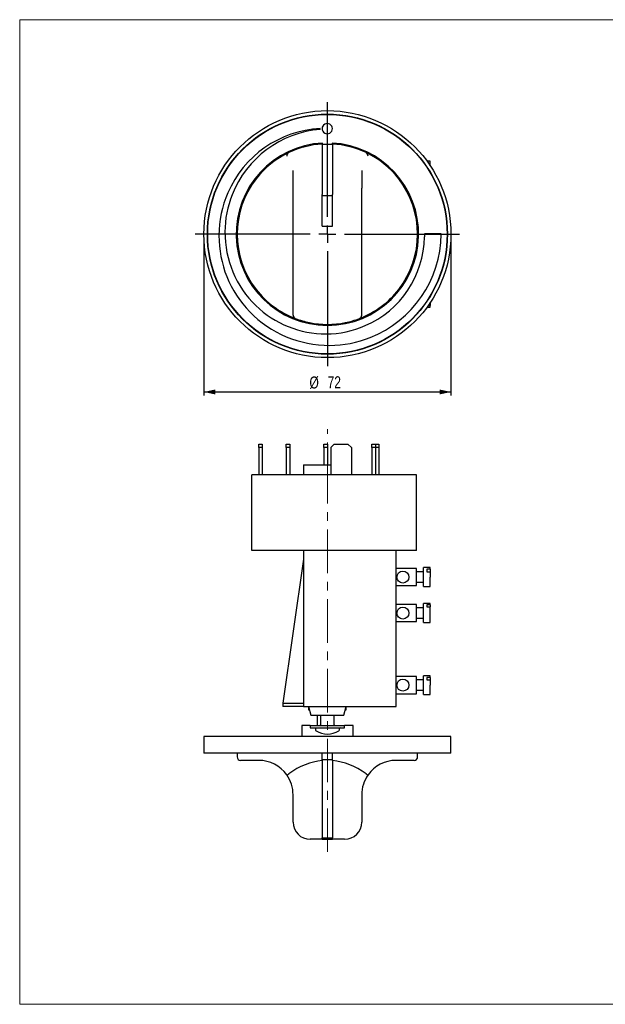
# Model space of a CAD drawing. Header units: millimetres. Extents: x 5 to 415, y 5 to 292.
# Tile 1 of 2: x 5 to 176, y 5 to 292. Entities that reach past the tile are written whole.
import ezdxf

# ---------------------------------------------------------------- set-up
doc = ezdxf.new("R2010")
doc.units = ezdxf.units.MM
doc.linetypes.add('CENTERX2', pattern=[20.32, 12.7, -2.54, 2.54, -2.54])
doc.layers.add('SLD-0', color=179, linetype='Continuous')
doc.styles.add('SLDTEXTSTYLE2', font='TXT', dxfattribs={"width": 0.75})
doc.dimstyles.new('SLDDIMSTYLE0', dxfattribs={"dimtxt": 3.5, "dimasz": 3.302, "dimexe": 0, "dimexo": 0.0625, "dimgap": 0.875, "dimtad": 1, "dimdec": 1, "dimrnd": 1e-09, "dimzin": 12, "dimdsep": 46, "dimtxsty": 'SLDTEXTSTYLE2', "dimsah": 1, "dimcen": 0.09, "dimadec": 0, "dimazin": 3, "dimtfac": 1, "dimtdec": 1, "dimtofl": 0, "dimtmove": 0, "dimatfit": 3, "dimfxl": 1, "dimfrac": 2, "dimtolj": 1, "dimtzin": 12, "dimarcsym": 0})

# ---------------------------------------------------------------- blocks, each defined once
blk = doc.blocks.new('_D')
at = {"layer": 'SLD-0'}
for p, q in [((58.5, 228.49), (58.5, 182.49)), ((130.5, 228.49), (130.5, 182.49)), ((58.5, 183.49), (130.5, 183.49))]:
    blk.add_line(p, q, dxfattribs=at)
for points in [[(58.5, 183.49), (61.8, 182.77), (61.8, 184.21)], [(130.5, 183.49), (127.2, 184.21), (127.2, 182.77)]]:
    blk.add_solid(points, dxfattribs=at)
at = {"layer": 'SLD-0', "char_height": 3.5, "attachment_point": 1, "style": 'SLDTEXTSTYLE2'}
for s, insert in [('%%c', (89.27, 188)), ('72', (94.55, 188.06))]:
    blk.add_mtext(s, dxfattribs=dict(at, insert=insert))
blk = doc.blocks.new('SW_CENTERMARKSYMBOL_0')
at = {"layer": 'SLD-0', "color": 0}
for p, q in [((0, 5), (0, 38.5)), ((-5, 0), (-38.5, 0)), ((0, 0), (-2.5, 0)), ((0, 0), (0, 2.5)), ((0, 0), (0, -2.5)), ((0, 0), (2.5, 0)), ((5, 0), (38.5, 0)), ((0, -5), (0, -38.5))]:
    blk.add_line(p, q, dxfattribs=at)

msp = doc.modelspace()

# ---------------------------------------------------------------- linework, layer by layer
at = {"color": 7, "linetype": 'Continuous', "lineweight": 18}
for p, q in [((414.8, 292), (4.8, 292)), ((4.8, 292), (4.8, 5)), ((4.8, 5), (414.8, 5))]:
    msp.add_line(p, q, dxfattribs=at)
at = {"color": 7, "linetype": 'Continuous', "lineweight": 25}
for p, q in [((93, 255.75), (93, 241.09)), ((96, 255.61), (93, 255.61)), ((93.1, 255.61), (93.1, 256.05)), ((95.9, 256.05), (95.9, 255.61)), ((96, 255.75), (96, 241.09)), ((83.22, 253.25), (83.25, 253.26)), ((105.75, 253.26), (105.78, 253.25)), ((124.5, 250.74), (123.56, 250.74)), ((124.5, 249.39), (124.5, 250.74)), ((84.5, 242.86), (84.5, 248.07)), ((104.5, 248.07), (104.5, 242.86)), ((84.5, 205.84), (84.5, 242.86)), ((93, 240.25), (93, 241.09)), ((96, 240.25), (96, 241.09)), ((104.5, 205.84), (104.5, 242.86)), ((96, 240.64), (93, 240.64)), ((93, 231.84), (93, 240.25)), ((96, 231.84), (96, 240.25)), ((93, 231.84), (96, 231.84)), ((122.76, 229.58), (122.77, 229.49)), ((127.7, 229.58), (122.76, 229.58)), ((127.7, 229.49), (127.7, 229.58)), ((124.5, 209.42), (124.5, 209.59)), ((123.56, 208.24), (124.5, 208.24)), ((123.9, 208.72), (124.5, 208.72)), ((124.5, 209.42), (124.39, 209.42)), ((124.5, 209.42), (124.5, 208.72)), ((124.5, 208.24), (124.5, 208.72)), ((74.5, 168.29), (75.5, 168.29)), ((74.5, 167.29), (74.5, 168.29)), ((75.5, 167.29), (74.5, 167.29)), ((74.5, 167.29), (74.5, 159.29)), ((75.5, 168.29), (75.5, 167.29)), ((75.5, 167.29), (75.5, 159.29)), ((82.5, 168.29), (83.5, 168.29)), ((82.5, 167.29), (82.5, 168.29)), ((83.5, 167.29), (82.5, 167.29)), ((82.5, 167.29), (82.5, 159.29)), ((83.5, 168.29), (83.5, 167.29)), ((83.5, 167.29), (83.5, 159.29)), ((93.5, 168.29), (94.5, 168.29)), ((93.5, 167.29), (93.5, 168.29)), ((94.5, 167.29), (93.5, 167.29)), ((93.5, 167.29), (93.5, 162.29)), ((94.5, 168.29), (94.5, 167.29)), ((94.5, 167.29), (94.5, 162.29)), ((96.5, 168.29), (95.5, 167.29)), ((95.5, 167.29), (95.5, 159.29)), ((96.5, 168.29), (100.5, 168.29)), ((101.5, 167.29), (100.5, 168.29)), ((101.5, 167.29), (101.5, 159.29)), ((107.5, 168.29), (108.5, 168.29)), ((107.5, 167.29), (107.5, 168.29)), ((108.5, 167.29), (107.5, 167.29)), ((107.5, 167.29), (107.5, 159.29)), ((108.5, 168.29), (108.5, 167.29)), ((108.5, 168.29), (109.5, 168.29)), ((108.5, 167.29), (108.5, 159.29)), ((109.5, 167.29), (108.5, 167.29)), ((109.5, 168.29), (109.5, 167.29)), ((109.5, 167.29), (109.5, 159.29)), ((87.5, 162.29), (87.5, 159.29)), ((87.5, 162.29), (95.5, 162.29)), ((120.5, 159.29), (72.5, 159.29)), ((72.5, 137.29), (72.5, 159.29)), ((120.5, 137.29), (120.5, 159.29)), ((87.5, 137.29), (72.5, 137.29)), ((87.5, 137.29), (87.5, 91.79)), ((114.5, 137.29), (87.5, 137.29)), ((114.5, 91.79), (114.5, 137.29)), ((120.5, 137.29), (114.5, 137.29)), ((87.5, 134.79), (81.5, 92.79)), ((120.5, 132.04), (114.5, 132.04)), ((120.5, 127.04), (120.5, 132.04)), ((124.5, 132.29), (122.5, 132.29)), ((122.5, 129.54), (122.5, 132.29)), ((124.5, 131.8), (124.5, 132.29)), ((122.5, 131.04), (120.5, 131.04)), ((122.5, 126.79), (122.5, 129.54)), ((124.5, 131.8), (123.5, 131.8)), ((123.5, 131.8), (123.5, 131.09)), ((123.5, 131.09), (124.5, 131.09)), ((124.5, 131.8), (124.5, 131.09)), ((124.5, 131.09), (124.5, 129.54)), ((124.5, 126.79), (124.5, 129.54)), ((114.5, 127.04), (120.5, 127.04)), ((120.5, 128.04), (122.5, 128.04)), ((122.5, 126.79), (124.5, 126.79)), ((120.5, 121.54), (114.5, 121.54)), ((120.5, 116.54), (120.5, 121.54)), ((124.5, 121.79), (122.5, 121.79)), ((122.5, 119.04), (122.5, 121.79)), ((124.5, 121.48), (123.5, 121.48)), ((123.5, 121.48), (123.5, 120.86)), ((123.5, 120.86), (124.5, 120.86)), ((124.5, 121.48), (124.5, 121.79)), ((124.5, 121.48), (124.5, 120.86)), ((124.5, 119.04), (124.5, 120.86)), ((122.5, 120.54), (120.5, 120.54)), ((122.5, 116.29), (122.5, 119.04)), ((124.5, 116.29), (124.5, 119.04)), ((114.5, 116.54), (120.5, 116.54)), ((120.5, 117.54), (122.5, 117.54)), ((122.5, 116.29), (124.5, 116.29)), ((120.5, 100.54), (114.5, 100.54)), ((120.5, 95.54), (120.5, 100.54)), ((124.5, 100.79), (122.5, 100.79)), ((122.5, 98.04), (122.5, 100.79)), ((124.5, 100.3), (124.5, 100.79)), ((122.5, 99.54), (120.5, 99.54)), ((122.5, 95.29), (122.5, 98.04)), ((124.5, 100.3), (123.5, 100.3)), ((123.5, 100.3), (123.5, 99.59)), ((123.5, 99.59), (124.5, 99.59)), ((124.5, 100.3), (124.5, 99.59)), ((124.5, 99.59), (124.5, 98.04)), ((124.5, 95.29), (124.5, 98.04)), ((114.5, 95.54), (120.5, 95.54)), ((120.5, 96.54), (122.5, 96.54)), ((122.5, 95.29), (124.5, 95.29)), ((81.5, 92.79), (87.5, 92.79)), ((81.5, 92.79), (81.5, 91.79)), ((87.5, 91.79), (81.5, 91.79)), ((87.5, 91.79), (114.5, 91.79)), ((89, 91.79), (89.67, 89.29)), ((89, 91.79), (89, 90.79)), ((89, 90.79), (89.27, 90.79)), ((89.67, 89.29), (94.5, 89.29)), ((91.5, 89.29), (91.5, 86.29)), ((92.5, 89.29), (92.5, 86.49)), ((94.5, 89.29), (99.33, 89.29)), ((96.5, 86.49), (96.5, 89.29)), ((99.33, 89.29), (100, 91.79)), ((99.73, 90.79), (100, 90.79)), ((100, 90.79), (100, 91.79)), ((87, 86.29), (87, 83.09)), ((89.5, 86.29), (87, 86.29)), ((89.5, 86.29), (89.5, 85.59)), ((89.5, 86.29), (99.5, 86.29)), ((99.5, 85.59), (99.5, 86.29)), ((102, 86.29), (99.5, 86.29)), ((102, 83.09), (102, 86.29)), ((89.5, 85.59), (99.5, 85.59)), ((91, 85.39), (91, 85.01)), ((98, 85.01), (98, 85.39)), ((58.5, 83.09), (58.5, 78.19)), ((94.5, 83.09), (58.5, 83.09)), ((130.5, 83.09), (94.5, 83.09)), ((130.5, 78.19), (130.5, 83.09)), ((94.5, 78.19), (58.5, 78.19)), ((68.2, 78.19), (68.2, 77.09)), ((93, 76.02), (93, 78.19)), ((130.5, 78.19), (94.5, 78.19)), ((96, 76.02), (96, 78.19)), ((120.8, 77.09), (120.8, 78.19)), ((74.5, 76.09), (69.2, 76.09)), ((96, 76.28), (93, 76.28)), ((93, 76.02), (93, 53.54)), ((96, 76.02), (96, 53.54)), ((119.8, 76.09), (114.5, 76.09)), ((83.22, 72.19), (83.25, 72.21)), ((105.75, 72.21), (105.78, 72.19)), ((84.5, 58.09), (84.5, 66.09)), ((104.5, 66.09), (104.5, 58.09)), ((93, 53.09), (89.5, 53.09)), ((93, 53.09), (93, 53.54)), ((96, 53.46), (93, 53.46)), ((96, 53.28), (93, 53.28)), ((93, 53.09), (96, 53.09)), ((96, 53.09), (96, 53.54)), ((99.5, 53.09), (96, 53.09))]:
    msp.add_line(p, q, dxfattribs=at)
at = {"color": 7, "linetype": 'Continuous', "lineweight": 25, "flags": 128}
for points in [[(92.38, 260.23), (92.38, 260.26), (92.38, 260.29)], [(92.39, 260.04), (92.38, 260.15), (92.38, 260.23)], [(122.77, 229.49), (122.78, 229.03), (122.78, 228.68)]]:
    msp.add_lwpolyline(points, dxfattribs=at)
at = {"color": 7, "linetype": 'Continuous', "lineweight": 25}
for centre, radius in [((94.5, 229.49), 36), ((94.5, 229.49), 35), ((94.5, 229.49), 34.9), ((116.5, 129.54), 1.75), ((116.5, 119.04), 1.75), ((116.5, 98.04), 1.75)]:
    msp.add_circle(centre, radius, dxfattribs=at)
for centre, radius, start, end in [((94.46, 260.24), 1.49, 359.9998, 180.0002), ((94.09, 229.17), 31.17, 93.1423, 156.663), ((94.97, 229.76), 30.39, 94.8716, 158.311), ((94.46, 260.24), 1.49, 179.9998, 0.0002), ((94.5, 229.49), 26.6, 93.017, 86.983), ((94.5, 229.49), 26.3, 93.2696, 115.3306), ((94.5, 229.49), 26.3, 93.0514, 93.2696), ((94.5, 229.49), 26.3, 86.7304, 86.9486), ((94.5, 229.49), 26.3, 64.6694, 86.7304), ((94.5, 229.49), 26.3, 115.3936, 142.2336), ((83.83, 252.22), 1.19, 120.4484, 178.6929), ((105.17, 252.22), 1.19, 1.3121, 59.5466), ((94.48, 229.47), 26.33, 37.7817, 64.5911), ((94.5, 229.49), 26.3, 142.2336, 217.7664), ((94.5, 229.49), 26.3, 322.2336, 37.7664), ((93.17, 229.27), 30.29, 156.1457, 180.2454), ((93.3, 230.24), 28.66, 157.9756, 180.1976), ((94.2, 229.93), 29.56, 179.583, 226.009), ((94.56, 228.95), 31.67, 179.6662, 224.2364), ((94.21, 229.05), 28.57, 293.3684, 359.2529), ((94.83, 229.91), 32.87, 291.6865, 359.2711), ((94.51, 229.5), 26.32, 217.7759, 248.9083), ((94.49, 229.51), 26.32, 291.0778, 322.2212), ((94.97, 229.28), 32.2, 224.1318, 270.3414), ((93.96, 229.54), 29.11, 225.8274, 270.3457), ((85.5, 205.84), 1, 180, 249.1617), ((94.5, 229.48), 26.29, 249.1603, 258.6031), ((94.5, 229.5), 26.32, 281.4011, 290.8355), ((103.5, 205.84), 1, 290.8383, 0), ((94.5, 229.49), 26.3, 258.6017, 281.3983), ((94.24, 228.33), 27.9, 269.7701, 293.8946), ((95.27, 228.19), 31.11, 269.8057, 292.1024), ((92.3, 86.49), 0.2, 270, 0), ((96.7, 86.49), 0.2, 180, 270), ((90.8, 85.39), 0.2, 0, 90), ((91.36, 85.01), 0.36, 180, 239.2428), ((94.5, 90.29), 6.5, 239.2428, 270), ((94.5, 90.29), 6.5, 270, 300.7572), ((97.64, 85.01), 0.36, 300.7572, 0), ((98.2, 85.39), 0.2, 90, 180), ((69.2, 77.09), 1, 180, 270), ((74.5, 66.09), 10, 35.5743, 90), ((114.5, 66.09), 10, 90, 144.4257), ((119.8, 77.09), 1, 270, 360), ((82.48, 72.97), 1.08, 278.3146, 313.7514), ((74.5, 66.09), 10, 360, 35.5743), ((114.5, 66.09), 10, 144.4257, 180), ((106.52, 72.97), 1.07, 226.2172, 261.7168), ((89.5, 58.09), 5, 180, 270), ((99.5, 58.09), 5, 270, 360)]:
    msp.add_arc(centre, radius, start, end, dxfattribs=at)
for start_param, end_param in [(0.057065, 0.442102), (5.841083, 6.22612)]:
    msp.add_ellipse((94.5, 35.76), major_axis=(0, 40.33), ratio=0.652174, start_param=start_param, end_param=end_param, dxfattribs=at)
at = {"layer": 'SLD-0', "linetype": 'CENTERX2', "lineweight": 18}
msp.add_line((94.5, 49.4), (94.5, 172.67), dxfattribs=at)

# ---------------------------------------------------------------- block references
at = {"layer": 'SLD-0'}
msp.add_blockref('SW_CENTERMARKSYMBOL_0', (94.5, 229.49), dxfattribs=at)

# ---------------------------------------------------------------- dimensions: what is measured, and where the dimension line sits
dim = msp.add_linear_dim(base=(130.5, 183.49), p1=(58.5, 229.49), p2=(130.5, 229.49), text='%%c<>', dimstyle='SLDDIMSTYLE0', dxfattribs=at)
dim.commit()
dim.dimension.update_dxf_attribs({"geometry": '_D', "text_midpoint": (94.5, 183.49), "dimtype": 160})

doc.saveas('drawing.dxf')
